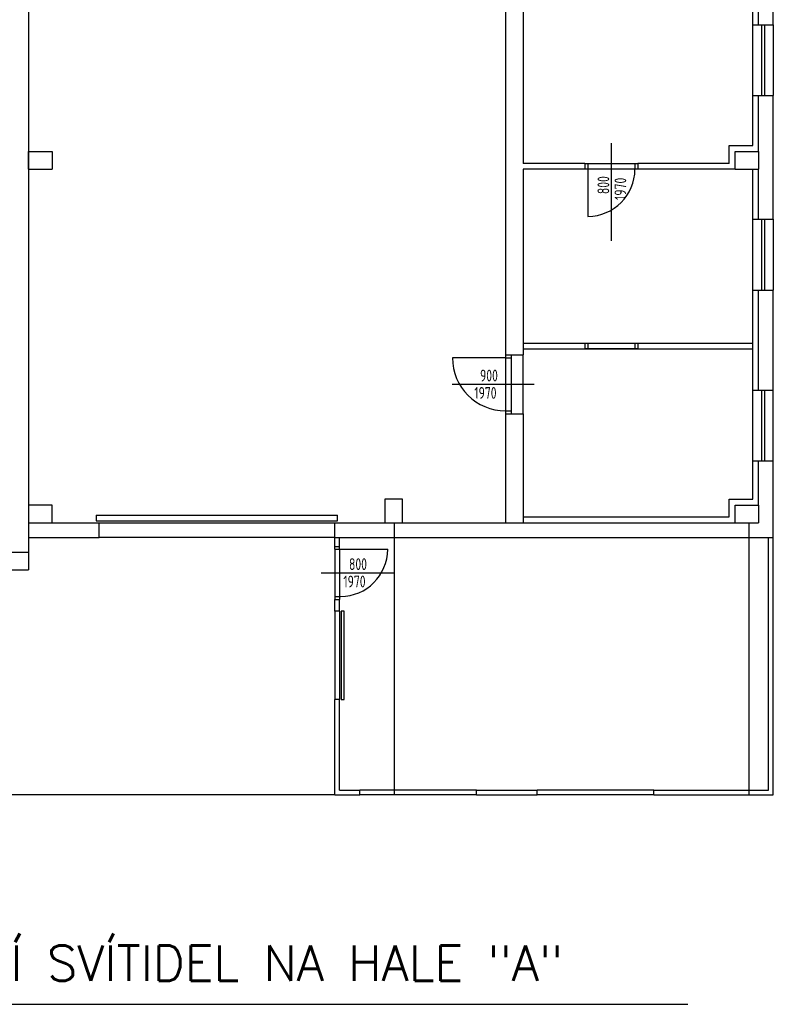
# Model space of a CAD drawing. Header units: millimetres. Extents: x -1190408159 to 361788912, y -2544212749 to 93633750.
# Tile 24 of 69: x 155651 to 168451, y 36600 to 53312. Entities that reach past the tile are written whole.
import ezdxf
from ezdxf.enums import TextEntityAlignment as Align

# ---------------------------------------------------------------- set-up
doc = ezdxf.new("R2010")
doc.units = ezdxf.units.MM
doc.linetypes.add('DIVIDE', pattern=[31.75, 12.7, -6.35, 0, -6.35, 0, -6.35])
doc.linetypes.add('SPOJITÁ', pattern=[0])
for name, color, linetype in [('6-TEXT', 3, 'Continuous'), ('NAD', 7, 'DIVIDE'), ('OA-OTVORY', 1, 'Continuous'), ('OA-POPIS', 7, 'Continuous'), ('OA-TENKA', 7, 'Continuous'), ('OBRYS', 7, 'Continuous'), ('OBVOD', 7, 'Continuous'), ('OTVORY', 1, 'Continuous'), ('POHLED', 8, 'Continuous'), ('rt_KOTY_50', 154, 'SPOJITÁ'), ('SKELET', 6, 'Continuous')]:
    doc.layers.add(name, color=color, linetype=linetype)
doc.styles.add('ROMANS', font='romans.shx')
doc.styles.add('S_T_Y_L', font='geniso.shx', dxfattribs={"width": 0.8})

msp = doc.modelspace()

# ---------------------------------------------------------------- linework, layer by layer
at = {"layer": '6-TEXT'}
msp.add_line((151800, 36600), (167000, 36600), dxfattribs=at)
at = {"layer": 'NAD', "linetype": 'ByBlock', "ltscale": 0.7}
for p, q in [((157001.37506, 44773.90055), (161001.37506, 44773.90055)), ((161001.37506, 44523.90055), (157001.37506, 44523.90055))]:
    msp.add_line(p, q, dxfattribs=at)
at = {"layer": 'NAD', "linetype": 'ByBlock', "ltscale": 2}
for p, q in [((162011.03006, 44773.90055), (162011.03006, 43273.90055)), ((162011.03006, 44773.90055), (162011.03006, 40153.90055)), ((168032.93635, 44773.90055), (168032.93635, 40153.90055)), ((161001.37506, 43273.74725), (161001.37506, 41773.74725)), ((161081.37506, 43273.74725), (161081.37506, 41773.74725))]:
    msp.add_line(p, q, dxfattribs=at)
at = {"layer": 'OA-OTVORY', "linetype": 'ByBlock'}
msp.add_line((162997.60316, 47123.90055), (164388.28369, 47123.90055), dxfattribs=at)
at = {"layer": 'OA-TENKA', "linetype": 'ByBlock', "ltscale": 50}
msp.add_line((164201.37506, 46623.90055), (164201.37506, 47623.90055), dxfattribs=at)
at = {"layer": 'OBRYS', "linetype": 'ByBlock', "ltscale": 2}
msp.add_line((161001.37506, 40153.90055), (143651.37506, 40153.90055), dxfattribs=at)
at = {"layer": 'OBVOD', "linetype": 'ByBlock'}
for p, q in [((155801.37506, 58523.90055), (155801.37506, 43973.90055)), ((164201.37506, 55773.90055), (164201.37506, 50873.90055)), ((163901.37506, 55473.90055), (163901.37506, 47623.90055)), ((165251.37506, 50873.90055), (165251.37506, 50773.90055)), ((166151.37506, 50873.90055), (166151.37506, 50773.90055)), ((164201.37506, 50773.90055), (164201.37506, 47623.90055)), ((165251.37506, 47823.90055), (165251.37506, 47723.90055)), ((166151.37506, 47823.90055), (166151.37506, 47723.90055)), ((163901.37506, 46623.90055), (163901.37506, 44773.90055)), ((164201.37506, 46623.90055), (164201.37506, 44873.90055)), ((157001.37506, 44523.90055), (157001.37506, 44773.90055)), ((161001.37506, 44523.90055), (161001.37506, 44773.90055)), ((161001.37506, 44372.56907), (161001.37506, 44571.39089)), ((161081.37506, 44372.56907), (161081.37506, 44523.90055)), ((154621.37506, 44273.90055), (155801.37506, 44273.90055)), ((155801.37506, 44273.90055), (155801.37506, 43973.90055)), ((154621.37506, 43973.90055), (155801.37506, 43973.90055)), ((161001.37506, 43273.74725), (161001.37506, 43472.56907)), ((161081.37506, 43273.74725), (161081.37506, 43472.56907)), ((161431.37506, 40153.90055), (161431.37506, 40233.90055)), ((163411.37506, 40153.90055), (163411.37506, 40233.90055)), ((164441.37506, 40153.90055), (164441.37506, 40233.90055)), ((166421.37506, 40153.90055), (166421.37506, 40233.90055))]:
    msp.add_line(p, q, dxfattribs=at)
at = {"layer": 'OBVOD', "linetype": 'ByBlock', "ltscale": 2}
for p, q in [((168101.37506, 53223.90055), (168101.37506, 54823.90055)), ((168451.37506, 53223.90055), (168451.37506, 54823.90055)), ((168101.37506, 53223.90055), (168451.37506, 53223.90055)), ((168101.37506, 51173.90055), (168101.37506, 52023.90055)), ((168101.37506, 52023.90055), (168451.37506, 52023.90055)), ((168451.37506, 49923.90055), (168451.37506, 52023.90055)), ((167701.37506, 51173.90055), (168101.37506, 51173.90055)), ((167701.37506, 50873.90055), (167701.37506, 51173.90055)), ((165251.37506, 50873.90055), (164201.37506, 50873.90055)), ((167701.37506, 50873.90055), (166151.37506, 50873.90055)), ((165251.37506, 50773.90055), (164201.37506, 50773.90055)), ((167801.37506, 50773.90055), (166151.37506, 50773.90055)), ((168101.37506, 49923.90055), (168101.37506, 50773.90055)), ((168101.37506, 49923.90055), (168451.37506, 49923.90055)), ((168101.37506, 48723.90055), (168451.37506, 48723.90055)), ((168101.37506, 47023.90055), (168101.37506, 48723.90055)), ((168451.37506, 47023.90055), (168451.37506, 48723.90055)), ((164201.37506, 47823.90055), (168101.37506, 47823.90055)), ((164201.37506, 47723.90055), (168101.37506, 47723.90055)), ((163901.37506, 47623.90055), (164201.37506, 47623.90055)), ((168101.37506, 47023.90055), (168451.37506, 47023.90055)), ((163901.37506, 46623.90055), (164201.37506, 46623.90055)), ((168101.37506, 45823.90055), (168451.37506, 45823.90055)), ((168101.37506, 45173.90055), (168101.37506, 45823.90055)), ((168451.37506, 44523.90055), (168451.37506, 45823.90055)), ((167701.37506, 45173.90055), (168101.37506, 45173.90055)), ((167701.37506, 44873.90055), (167701.37506, 45173.90055)), ((164201.37506, 44873.90055), (167701.37506, 44873.90055)), ((155801.37506, 44773.90055), (157001.37506, 44773.90055)), ((161001.37506, 44773.90055), (163901.37506, 44773.90055)), ((155801.37506, 44523.90055), (157001.37506, 44523.90055)), ((161001.37506, 44523.90055), (168451.37506, 44523.90055)), ((168371.37506, 40233.90055), (168371.37506, 44523.90055)), ((168451.37506, 40153.90055), (168451.37506, 44523.90055)), ((161001.37506, 44372.56907), (161081.37506, 44372.56907)), ((161001.37506, 43472.56907), (161081.37506, 43472.56907)), ((161081.37506, 43273.74725), (161001.37506, 43273.74725)), ((161001.37506, 40153.90055), (161001.37506, 41773.74725)), ((161081.37506, 41773.74725), (161001.37506, 41773.74725)), ((161081.37506, 40233.90055), (161081.37506, 41773.74725)), ((161001.37506, 40153.90055), (161431.37506, 40153.90055)), ((161001.37506, 40153.90055), (161431.37506, 40153.90055)), ((161081.37506, 40233.90055), (161431.37506, 40233.90055)), ((163411.37506, 40233.90055), (164441.37506, 40233.90055)), ((163411.37506, 40153.90055), (164441.37506, 40153.90055)), ((166421.37506, 40233.90055), (168371.37506, 40233.90055)), ((166421.37506, 40153.90055), (168451.37506, 40153.90055))]:
    msp.add_line(p, q, dxfattribs=at)
at = {"layer": 'OTVORY', "linetype": 'ByBlock'}
for p, q in [((165701.37506, 49559.90041), (165701.37506, 51218.82565)), ((165251.37506, 50873.90055), (166151.37506, 50873.90055)), ((165301.37506, 50873.90055), (165301.37506, 50773.90055)), ((166101.37506, 50873.90055), (166101.37506, 50773.90055)), ((166151.37506, 50773.90055), (165251.37506, 50773.90055)), ((165301.37506, 50773.90055), (165301.37506, 49973.90055)), ((165251.37506, 47823.90055), (166151.37506, 47823.90055)), ((165301.37506, 47823.90055), (165301.37506, 47723.90055)), ((166101.37506, 47823.90055), (166101.37506, 47723.90055)), ((166151.37506, 47723.90055), (165251.37506, 47723.90055)), ((163901.37506, 47573.90055), (163001.37506, 47573.90055)), ((163901.37506, 47623.90055), (163901.37506, 46623.90055)), ((163901.37506, 47573.90055), (164001.37506, 47573.90055)), ((164001.37506, 47623.90055), (164001.37506, 46623.90055)), ((163901.37506, 46673.90055), (164001.37506, 46673.90055)), ((161001.37506, 44322.56907), (161001.37506, 44372.56907)), ((161001.37506, 44322.56907), (161101.37506, 44322.56907)), ((161001.37506, 44322.56907), (161001.37506, 43522.56907)), ((161081.37506, 44322.56907), (161081.37506, 44372.56907)), ((161081.37506, 44322.56907), (161081.37506, 43522.56907)), ((161101.37506, 44322.56907), (161901.37506, 44322.56907)), ((160773.30558, 43922.56907), (162001.37506, 43922.56907)), ((161001.37506, 43522.56907), (161101.37506, 43522.56907)), ((161001.37506, 43522.56907), (161001.37506, 43472.56907)), ((161081.37506, 43522.56907), (161081.37506, 43472.56907))]:
    msp.add_line(p, q, dxfattribs=at)
for centre, radius, start, end in [((165301.37506, 50773.90055), 800, 270, 0), ((163901.37506, 47573.90055), 900, 180, 270), ((161101.37506, 44322.56907), 800, 270, 0)]:
    msp.add_arc(centre, radius, start, end, dxfattribs=at)
at = {"layer": 'POHLED', "linetype": 'ByBlock', "ltscale": 2}
for p, q in [((168201.37506, 53223.90055), (168201.37506, 54823.90055)), ((168101.37506, 52023.90055), (168101.37506, 53223.90055)), ((168251.37506, 53223.90055), (168251.37506, 52023.90055)), ((168301.37506, 53223.90055), (168301.37506, 52023.90055)), ((168451.37506, 53223.90055), (168451.37506, 52023.90055)), ((168201.37506, 51073.90055), (168201.37506, 52023.90055)), ((168201.37506, 49923.90055), (168201.37506, 50773.90055)), ((168101.37506, 48723.90055), (168101.37506, 49923.90055)), ((168251.37506, 49923.90055), (168251.37506, 48723.90055)), ((168301.37506, 49923.90055), (168301.37506, 48723.90055)), ((168451.37506, 49923.90055), (168451.37506, 48723.90055)), ((168201.37506, 47023.90055), (168201.37506, 48723.90055)), ((168101.37506, 45823.90055), (168101.37506, 47023.90055)), ((168251.37506, 47023.90055), (168251.37506, 45823.90055)), ((168301.37506, 47023.90055), (168301.37506, 45823.90055)), ((168451.37506, 45823.90055), (168451.37506, 47023.90055)), ((168201.37506, 45073.90055), (168201.37506, 45823.90055)), ((156951.37506, 44903.90055), (161051.37506, 44903.90055)), ((156951.37506, 44903.90055), (156951.37506, 44803.90055)), ((156951.37506, 44803.90055), (161051.37506, 44803.90055)), ((161051.37506, 44803.90055), (161051.37506, 44903.90055)), ((164201.37506, 44873.90055), (164201.37506, 44773.90055)), ((163901.37506, 44773.90055), (164201.37506, 44773.90055)), ((164201.37506, 44773.90055), (167801.37506, 44773.90055)), ((163411.37506, 40233.90055), (161431.37506, 40233.90055)), ((163411.37506, 40153.90055), (161431.37506, 40153.90055)), ((166421.37506, 40233.90055), (164441.37506, 40233.90055)), ((166421.37506, 40153.90055), (164441.37506, 40153.90055))]:
    msp.add_line(p, q, dxfattribs=at)
msp.add_lwpolyline([(161109.79372, 41773.74725), (161159.79372, 41773.74725), (161159.79372, 43273.74725), (161109.79372, 43273.74725)], close=True, dxfattribs=at)
at = {"layer": 'rt_KOTY_50', "linetype": 'ByBlock', "ltscale": 2}
for p, q in [((161431.37506, 40153.90055), (161431.37506, 40233.90055)), ((163411.37506, 40153.90055), (163411.37506, 40233.90055)), ((164441.37506, 40153.90055), (164441.37506, 40233.90055)), ((166421.37506, 40153.90055), (166421.37506, 40233.90055))]:
    msp.add_line(p, q, dxfattribs=at)
at = {"layer": 'SKELET', "linetype": 'ByBlock', "ltscale": 2}
for p, q in [((155801.37506, 51073.90055), (156201.37506, 51073.90055)), ((155801.37506, 50773.90055), (155801.37506, 51073.90055)), ((156201.37506, 51073.90055), (156201.37506, 50773.90055)), ((167801.37506, 51073.90055), (168201.37506, 51073.90055)), ((167801.37506, 50773.90055), (167801.37506, 51073.90055)), ((168201.37506, 51073.90055), (168201.37506, 50773.90055)), ((155801.37506, 50773.90055), (156201.37506, 50773.90055)), ((167801.37506, 50773.90055), (168201.37506, 50773.90055)), ((167801.37506, 45073.90055), (168201.37506, 45073.90055)), ((167801.37506, 44773.90055), (167801.37506, 45073.90055)), ((168201.37506, 45073.90055), (168201.37506, 44773.90055)), ((167801.37506, 44773.90055), (168201.37506, 44773.90055))]:
    msp.add_line(p, q, dxfattribs=at)
for points in [[(161851.37506, 44773.90055), (162151.37506, 44773.90055), (162151.37506, 45173.90055), (161851.37506, 45173.90055)], [(155801.37506, 44773.90055), (156201.37506, 44773.90055), (156201.37506, 45073.90055), (155801.37506, 45073.90055)]]:
    msp.add_lwpolyline(points, close=True, dxfattribs=at)

# ---------------------------------------------------------------- texts
at = {"layer": '6-TEXT', "ltscale": 25, "style": 'ROMANS'}
msp.add_text('OVLÁDÁNÍ SVÍTIDEL NA HALE "A"', height=600, dxfattribs=at).set_placement((152000, 37000))
at = {"layer": 'OA-POPIS', "linetype": 'ByBlock', "style": 'S_T_Y_L', "width": 0.8}
for s, p in [('800', (165665.09971, 50503.83428)), ('1970', (165954.10328, 50441.64451))]:
    msp.add_text(s, height=200, rotation=90, dxfattribs=at).set_placement(p, align=Align.CENTER)
for s, p in [('900', (163621.55092, 47171.9615)), ('1970', (163562.14552, 46877.16018)), ('800', (161397.24964, 43970.63002)), ('1970', (161337.84423, 43675.8287))]:
    msp.add_text(s, height=200, dxfattribs=at).set_placement(p, align=Align.CENTER)

doc.saveas('drawing.dxf')
